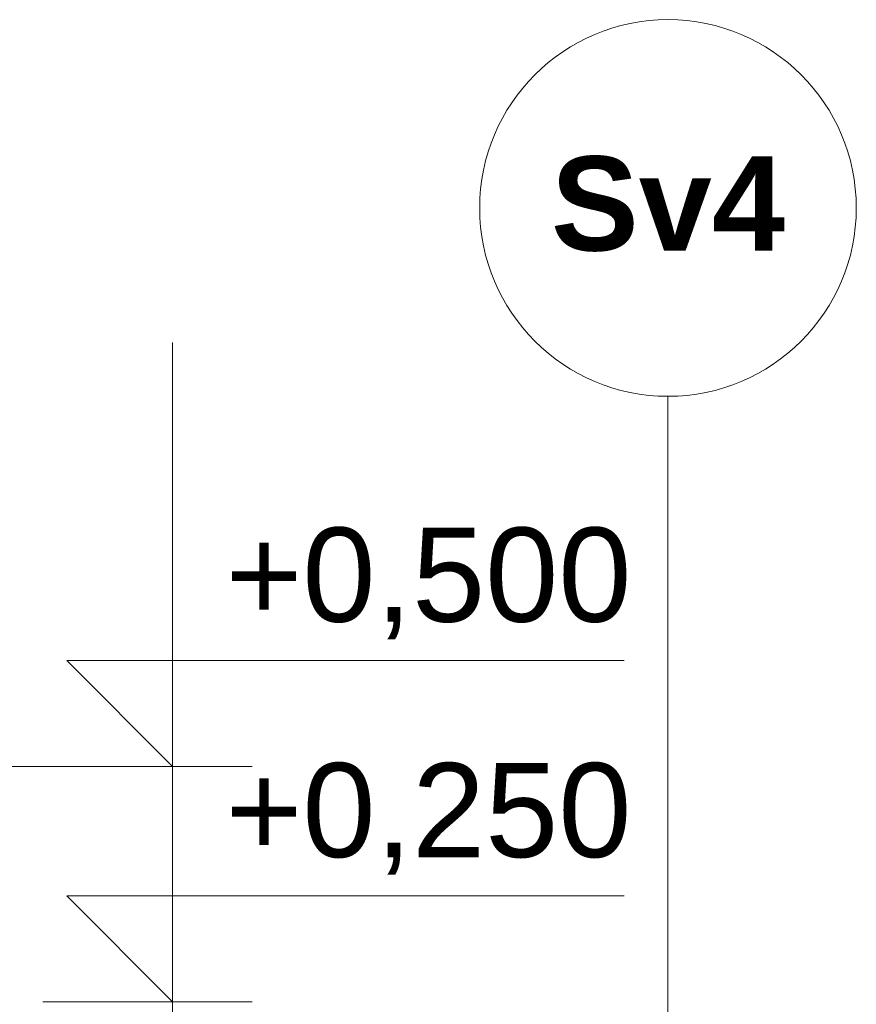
# Model space of a CAD drawing. Header units: millimetres. Extents: x -543656 to -529918, y -2500 to 6290.
# Tile 45 of 58: x -533967 to -533079, y 247 to 1293. Entities that reach past the tile are written whole.
import ezdxf
from ezdxf.enums import TextEntityAlignment as Align

# ---------------------------------------------------------------- set-up
doc = ezdxf.new("R2010")
doc.units = ezdxf.units.MM
doc.header["$MEASUREMENT"] = 0
doc.layers.add('2 - KÓTA NS.2D', color=7, linetype='Continuous')
doc.layers.add('2 - TEXT HLAVNÍ NS.2D', color=7, linetype='Continuous')
doc.styles.add('GENEROVANÝ_STYL_1', font='Arial.ttf')
doc.styles.add('GENEROVANÝ_STYL_2', font='Arial Bold.ttf')

# ---------------------------------------------------------------- blocks, each defined once
blk = doc.blocks.new('Kóta_5', base_point=(-533805, -1160))
at = {"layer": '2 - KÓTA NS.2D', "color": 96, "linetype": 'Continuous', "lineweight": 15, "true_color": 0x007d00}
for p, q in [((-533805, 500), (-533805, 950)), ((-533805, 250), (-533805, 700)), ((-533805, 500), (-533917.5, 612.5)), ((-533917.5, 612.5), (-533805, 612.5)), ((-533805, 612.5), (-533325.5, 612.5)), ((-533805, 0), (-533805, 450)), ((-533805, 250), (-533917.5, 362.5)), ((-533917.5, 362.5), (-533805, 362.5)), ((-533805, 362.5), (-533325.5, 362.5))]:
    blk.add_line(p, q, dxfattribs=at)
at = {"layer": '2 - KÓTA NS.2D', "color": 96, "linetype": 'Continuous', "lineweight": 0, "true_color": 0x007d00}
for p, q in [((-533805, 500), (-534243, 500)), ((-533805, 500), (-533720.6, 500)), ((-533805, 250), (-533943, 250)), ((-533805, 250), (-533720.6, 250))]:
    blk.add_line(p, q, dxfattribs=at)
at = {"layer": '2 - KÓTA NS.2D', "color": 96, "lineweight": 0, "true_color": 0x007d00, "char_height": 100, "attachment_point": 7, "style": 'GENEROVANÝ_STYL_1'}
for s, insert in [('\\A1;{\\pql;\\fArial|b0|i0|c0|p0;\\W1.000000;+0,500}', (-533748.8, 635)), ('\\A1;{\\pql;\\fArial|b0|i0|c0|p0;\\W1.000000;+0,250}', (-533748.8, 385))]:
    blk.add_mtext(s, dxfattribs=dict(at, insert=insert))
blk = doc.blocks.new('Popiska_2', base_point=(-533278.9, -357))
at = {"layer": '2 - TEXT HLAVNÍ NS.2D', "color": 5, "linetype": 'Continuous', "lineweight": 15, "true_color": 0x1c1cff}
blk.add_line((-533278.9, -357), (-533278.9, 893), dxfattribs=at)
at = {"layer": '2 - TEXT HLAVNÍ NS.2D', "color": 5, "linetype": 'Continuous', "lineweight": 15, "true_color": 0x1c1cff, "flags": 128}
blk.add_lwpolyline([(-533078.9, 1093, 1), (-533478.9, 1093, 1)], format="xyb", close=True, dxfattribs=at)
at = {"layer": '2 - TEXT HLAVNÍ NS.2D', "color": 5, "lineweight": 0, "true_color": 0x1c1cff, "style": 'GENEROVANÝ_STYL_2'}
blk.add_attdef('customHeadContent', text='', height=100, dxfattribs=at).set_placement((-533278.9, 1097.8), align=Align.MIDDLE_CENTER)

msp = doc.modelspace()

# ---------------------------------------------------------------- block references
at = {"layer": '2 - KÓTA NS.2D', "color": 96, "linetype": 'Continuous', "lineweight": 0, "true_color": 0x007d00}
msp.add_blockref('Kóta_5', (-533805, -1160), dxfattribs=at)
at = {"layer": '2 - TEXT HLAVNÍ NS.2D', "color": 5, "linetype": 'Continuous', "lineweight": 15, "true_color": 0x1c1cff}
msp.add_blockref('Popiska_2', (-533278.9, -357), dxfattribs=at).add_auto_attribs({'customHeadContent': 'Sv4'})

doc.saveas('drawing.dxf')
